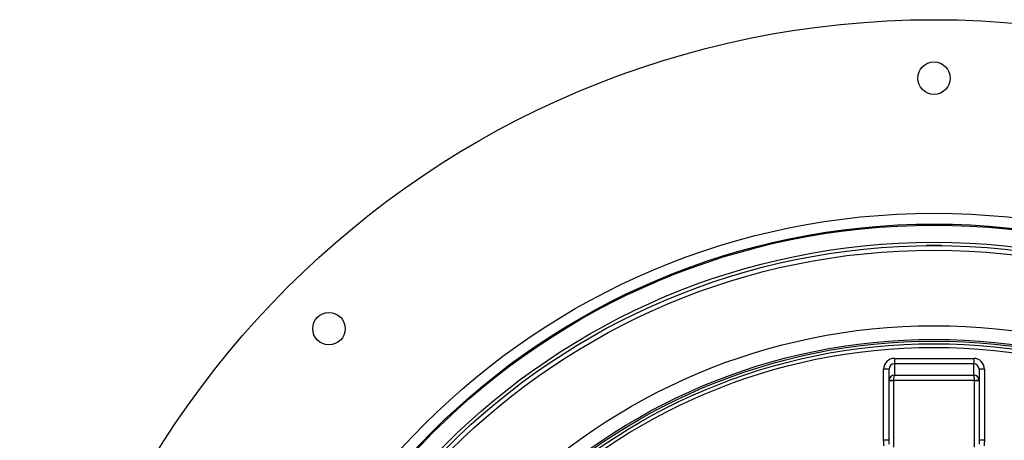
# Model space of a CAD drawing. Header units: millimetres. Extents: x 1450 to 2465, y 1469 to 2484.
# Tile 6 of 7: x 1450 to 1997, y 2250 to 2484. Entities that reach past the tile are written whole.
import ezdxf

# ---------------------------------------------------------------- set-up
doc = ezdxf.new("R2010")
doc.units = ezdxf.units.MM

msp = doc.modelspace()

# ---------------------------------------------------------------- linework, layer by layer
at = {"color": 7, "linetype": 'Continuous', "lineweight": 25}
for p, q in [((1957.7, 2358.5), (1953.7, 2358.5)), ((1961.7, 2358.5), (1957.7, 2358.5)), ((1935.7, 2295.9), (1935.7, 2292.9)), ((1935.7, 2295.9), (1979.7, 2295.9)), ((1979.7, 2295.9), (1979.7, 2292.9)), ((1929.7, 2250.38), (1929.7, 2289.89)), ((1932.7, 2289.89), (1929.7, 2289.89)), ((1932.7, 2283.62), (1932.7, 2289.89)), ((1935.7, 2292.9), (1935.7, 2286.65)), ((1979.7, 2292.9), (1935.7, 2292.9)), ((1979.7, 2286.65), (1979.7, 2292.9)), ((1982.7, 2289.89), (1982.7, 2283.62)), ((1985.7, 2289.89), (1982.7, 2289.89)), ((1985.7, 2289.89), (1985.7, 2250.38)), ((1935.7, 2286.65), (1979.7, 2286.65)), ((1932.7, 2248.31), (1932.7, 2283.62)), ((1932.7, 2283.62), (1935.2, 2283.62)), ((1980.2, 2283.65), (1935.2, 2283.65)), ((1935.2, 2283.62), (1935.2, 2246.54)), ((1980.2, 2246.54), (1980.2, 2283.62)), ((1980.2, 2283.62), (1982.7, 2283.62)), ((1982.7, 2283.62), (1982.7, 2248.31)), ((1932.7, 2250.38), (1929.7, 2250.38)), ((1985.7, 2250.38), (1982.7, 2250.38))]:
    msp.add_line(p, q, dxfattribs=at)
at = {"color": 7, "linetype": 'Continuous', "lineweight": 25, "flags": 128}
for points in [[(1932.7, 2283.78), (1932.75, 2283.78), (1932.89, 2283.77), (1933.12, 2283.76), (1933.43, 2283.74), (1933.81, 2283.72), (1934.24, 2283.7), (1934.71, 2283.68), (1935.2, 2283.65)], [(1980.2, 2283.65), (1980.68, 2283.68), (1981.15, 2283.7), (1981.58, 2283.72), (1981.96, 2283.74), (1982.27, 2283.76), (1982.5, 2283.77), (1982.64, 2283.78), (1982.69, 2283.78)], [(1929.94, 2247.39), (1929.93, 2247.46), (1929.92, 2247.63), (1929.9, 2247.91), (1929.87, 2248.28), (1929.83, 2248.73), (1929.79, 2249.25), (1929.74, 2249.8), (1929.7, 2250.38)], [(1985.7, 2250.38), (1985.65, 2249.8), (1985.6, 2249.25), (1985.56, 2248.73), (1985.52, 2248.28), (1985.49, 2247.91), (1985.47, 2247.63), (1985.46, 2247.46), (1985.45, 2247.39)]]:
    msp.add_lwpolyline(points, dxfattribs=at)
at = {"color": 7, "linetype": 'Continuous', "lineweight": 25}
for centre, radius in [((1957.7, 1976.5), 507.5), ((1957.7, 2451.5), 9), ((1957.7, 1976.5), 400), ((1957.7, 1976.5), 394), ((1957.7, 1976.5), 393.39), ((1957.7, 1976.5), 383.85), ((1957.7, 1976.5), 382), ((1957.7, 1976.5), 379.5), ((1621.82, 2312.37), 9), ((1957.7, 1976.5), 337.5), ((1957.7, 1976.5), 330), ((1957.7, 1976.5), 329), ((1957.7, 1976.5), 327.5), ((1957.7, 1976.5), 325.5)]:
    msp.add_circle(centre, radius, dxfattribs=at)
for centre, start, end in [((1953.24, 2360.47), 270.6646, 276.5148), ((1953.7, 2356.5), 90, 96.5148), ((1961.7, 2356.5), 83.4852, 90), ((1962.15, 2360.47), 263.4852, 269.3354)]:
    msp.add_arc(centre, 2, start, end, dxfattribs=at)
for centre, major_axis, ratio, start_param, end_param in [((1935.7, 2289.89), (0, -6.01), 0.99863, 3.141593, 4.712389), ((1979.7, 2289.89), (0, 6.01), 0.99863, 4.712389, 6.283185), ((1935.7, 2289.89), (0, 3.01), 0.995902, 0, 1.570796), ((1979.7, 2289.89), (0, 3.01), 0.995902, 4.712389, 6.283185), ((1935.7, 2283.65), (2.28, 1.96), 0.991203, 0.865501, 2.383938), ((1935.7, 2283.65), (0.03, 3), 0.166425, 0.053853, 1.572289), ((1979.7, 2283.65), (-0.03, 3), 0.166425, 4.710896, 6.229332), ((1979.7, 2283.65), (2.28, -1.96), 0.991203, 0.757655, 2.276092), ((1935.7, 2283.62), (3, 0), 0.999087, 3.089233, 3.141593), ((1935.7, 2283.62), (0, -0.501), 0.99863, 4.660029, 4.712389), ((1979.7, 2283.62), (0, 0.501), 0.99863, 4.712389, 4.764749), ((1979.7, 2283.62), (3, 0), 0.999087, 0, 0.05236)]:
    msp.add_ellipse(centre, major_axis=major_axis, ratio=ratio, start_param=start_param, end_param=end_param, dxfattribs=at)

doc.saveas('drawing.dxf')
